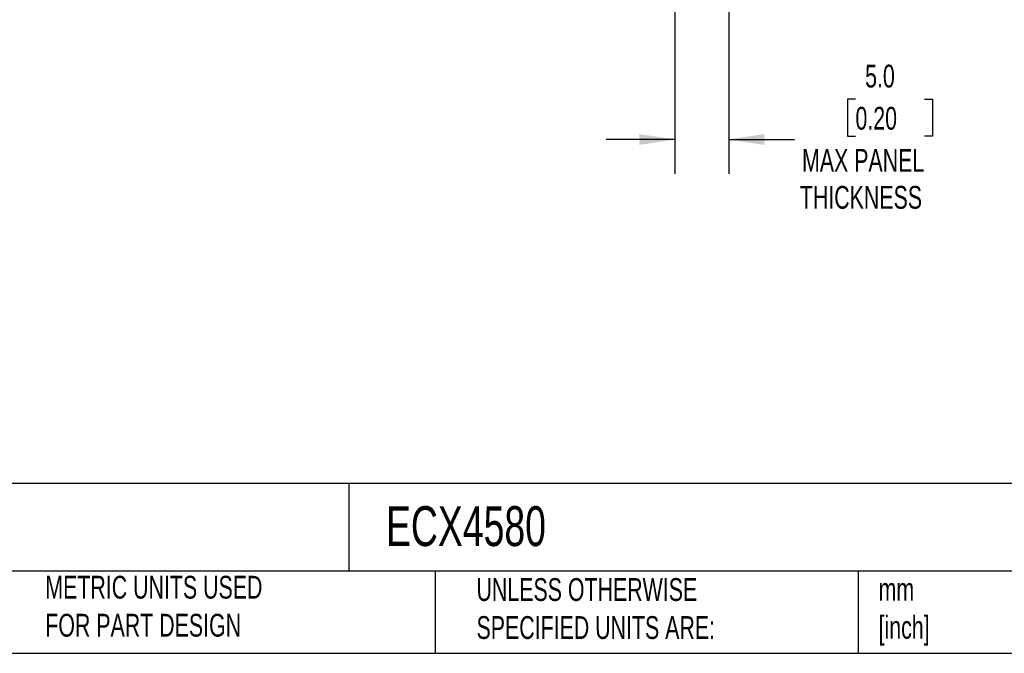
# Model space of a CAD drawing. Header units: millimetres. Extents: x 6 to 273, y 6 to 210.
# Tile 2 of 10: x 125 to 217, y 6 to 65. Entities that reach past the tile are written whole.
import ezdxf

# ---------------------------------------------------------------- set-up
doc = ezdxf.new("R2010")
doc.units = ezdxf.units.MM
doc.linetypes.add('SLD-Solid', pattern=[0])
doc.layers.add('DIMENSIONS', color=140, linetype='SLD-Solid', lineweight=25)
doc.layers.add('TEXT', color=140, linetype='SLD-Solid', lineweight=25)
doc.styles.add('SLDTEXTSTYLE0', font='TXT', dxfattribs={"width": 0.7})
doc.dimstyles.new('SLDDIMSTYLE2', dxfattribs={"dimtxt": 2.158008, "dimasz": 3.302, "dimexe": 0, "dimexo": 0.0625, "dimgap": 0.539502, "dimtad": 0, "dimtih": 1, "dimtoh": 1, "dimrnd": 1e-09, "dimzin": 4, "dimdsep": 46, "dimtxsty": 'SLDTEXTSTYLE0', "dimsah": 1, "dimcen": 0.09, "dimadec": 0, "dimazin": 1, "dimtfac": 1, "dimtmove": 0, "dimatfit": 0, "dimfxl": 0, "dimfrac": 2, "dimtolj": 1, "dimtzin": 12, "dimarcsym": 0})

# ---------------------------------------------------------------- blocks, each defined once
blk = doc.blocks.new('_D_2')
at = {"layer": 'DIMENSIONS'}
for p, q in [((186.002, 70.576), (186.002, 50.881)), ((191.002, 70.076), (191.002, 50.881)), ((202.763, 57.789), (202.038, 57.789)), ((202.038, 57.789), (202.038, 54.36)), ((209.176, 57.789), (209.9, 57.789)), ((209.9, 57.789), (209.9, 54.36)), ((186.002, 54.056), (179.652, 54.056)), ((191.002, 54.056), (197.12, 54.056)), ((202.038, 54.36), (202.763, 54.36)), ((209.9, 54.36), (209.176, 54.36))]:
    blk.add_line(p, q, dxfattribs=at)
for points in [[(186.002, 54.056), (182.7, 54.564), (182.7, 53.548)], [(191.002, 54.056), (194.304, 53.548), (194.304, 54.564)]]:
    blk.add_solid(points, dxfattribs=at)
at = {"layer": 'DIMENSIONS', "char_height": 2.1167, "attachment_point": 1, "style": 'SLDTEXTSTYLE0'}
for s, insert in [('5.0', (203.661, 61.001)), ('0.20', (202.763, 57.088)), ('MAX PANEL', (197.805, 53.175)), ('THICKNESS', (197.603, 49.745))]:
    blk.add_mtext(s, dxfattribs=dict(at, insert=insert))

msp = doc.modelspace()

# ---------------------------------------------------------------- linework, layer by layer
at = {"layer": 'TEXT'}
for p, q in [((273.05, 22.126), (6.35, 22.126)), ((155.759, 22.126), (155.759, 13.97)), ((273.05, 13.97), (6.35, 13.97)), ((163.78, 13.97), (163.78, 6.35)), ((203.024, 13.97), (203.024, 6.35)), ((6.35, 6.35), (273.05, 6.35))]:
    msp.add_line(p, q, dxfattribs=at)

# ---------------------------------------------------------------- texts
at = {"layer": 'TEXT', "attachment_point": 1, "style": 'SLDTEXTSTYLE0'}
for s, insert, char_height in [('ECX4580', (159.208, 20.011), 3.7042), ('METRIC UNITS USED ^JFOR PART DESIGN', (127.604, 13.546), 2.11667), ('UNLESS OTHERWISE ^JSPECIFIED UNITS ARE:', (167.608, 13.331), 2.11667), ('mm^J[inch]', (204.907, 13.357), 2.1167)]:
    msp.add_mtext(s, dxfattribs=dict(at, insert=insert, char_height=char_height))

# ---------------------------------------------------------------- dimensions: what is measured, and where the dimension line sits
at = {"layer": 'DIMENSIONS'}
dim = msp.add_linear_dim(base=(186.002, 54.056), p1=(191.002, 71.346), p2=(186.002, 71.846), angle=0, text='<>\\PMAX PANEL\\PTHICKNESS', dimstyle='SLDDIMSTYLE2', dxfattribs=at)
dim.commit()
dim.dimension.update_dxf_attribs({"geometry": '_D_2', "text_midpoint": (205.969, 54.056), "dimtype": 160})

doc.saveas('drawing.dxf')
